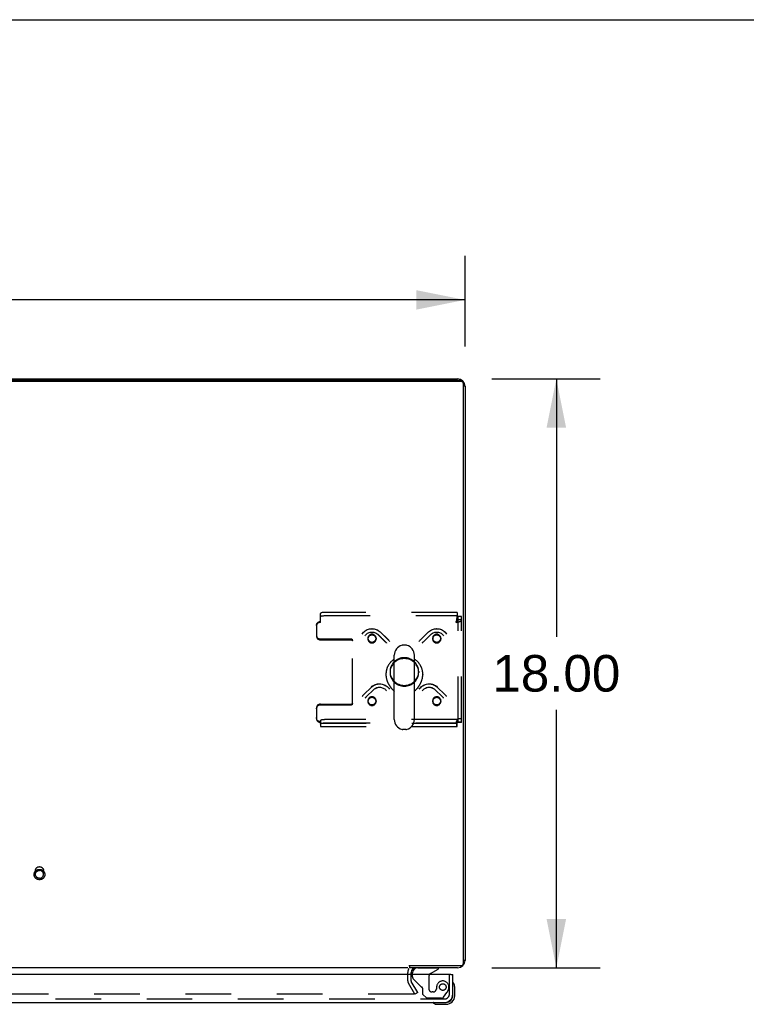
# Model space of a CAD drawing. Header units: inches. Extents: x 0 to 253, y 0 to 164.
# Tile 94 of 97: x 101 to 123, y 134 to 164. Entities that reach past the tile are written whole.
import ezdxf

# ---------------------------------------------------------------- set-up
doc = ezdxf.new("R2010")
doc.units = ezdxf.units.IN
doc.header["$LTSCALE"] = 13.939812
doc.header["$MEASUREMENT"] = 0
doc.linetypes.add('HIDDEN', pattern=[0.2, 0.1, -0.1])
doc.layers.get('0').update_dxf_attribs({"linetype": 'CONTINUOUS'})
for name, color, linetype in [('DEFAULT_2', 8, 'HIDDEN'), ('DIMENSIONS', 7, 'CONTINUOUS'), ('RIGHTHAND_DOOR_ASSEMBLY', 7, 'CONTINUOUS')]:
    doc.layers.add(name, color=color, linetype=linetype)
doc.styles.get("Standard").update_dxf_attribs({"font": 'arial.ttf'})
doc.dimstyles.new('DIMSTYLE_1', dxfattribs={"dimtxt": 1.118167, "dimasz": 1.490889, "dimexe": 0.09, "dimexo": 0.07, "dimgap": 0.0375, "dimtad": 0, "dimtih": 1, "dimtoh": 1, "dimzin": 4, "dimdsep": 46, "dimtxsty": 'Standard', "dimblk": '_FILLED', "dimblk1": '_FILLED', "dimblk2": '_FILLED', "dimcen": 0.09, "dimadec": 3, "dimazin": 1, "dimtfac": 1, "dimtdec": 3, "dimtofl": 0, "dimtmove": 0, "dimatfit": 3, "dimldrblk": '_FILLED', "dimfxl": 0, "dimtolj": 1, "dimtzin": 4, "dimarcsym": 0})

# ---------------------------------------------------------------- blocks, each defined once
blk = doc.blocks.new('_FILLED')
at = {"color": 0, "linetype": 'ByBlock'}
blk.add_solid([(0, 0), (-1, 0.2), (-1, -0.2)], dxfattribs=at)
blk = doc.blocks.new('*D5')
at = {"layer": 'DIMENSIONS', "color": 2, "linetype": 'Continuous'}
for p, q in [((42.316, 154.011), (42.316, 156.775)), ((114.316, 154.011), (114.316, 156.775)), ((42.316, 155.433), (75.804, 155.433)), ((114.316, 155.433), (80.829, 155.433))]:
    blk.add_line(p, q, dxfattribs=at)
at = {"layer": 'DIMENSIONS', "color": 2, "linetype": 'Continuous', "xscale": 1.4908890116, "yscale": 1.4908890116, "zscale": 1.4908890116, "rotation": 180}
blk.add_blockref('_FILLED', (42.316, 155.433), dxfattribs=at)
at = {"layer": 'DIMENSIONS', "color": 2, "linetype": 'Continuous', "xscale": 1.4908890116, "yscale": 1.4908890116, "zscale": 1.4908890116}
blk.add_blockref('_FILLED', (114.316, 155.433), dxfattribs=at)
at = {"layer": 'DIMENSIONS', "color": 2, "linetype": 'Continuous', "insert": (78.316, 155.992), "char_height": 1.1182, "width": 3.90735, "attachment_point": 2, "line_spacing_factor": 0.9}
blk.add_mtext('72.00', dxfattribs=at)
blk = doc.blocks.new('*D6')
at = {"layer": 'DIMENSIONS', "color": 2, "linetype": 'Continuous'}
for p, q in [((115.134, 153.019), (118.447, 153.019)), ((117.105, 153.019), (117.105, 145.137)), ((117.105, 135.019), (117.105, 142.901)), ((115.134, 135.019), (118.447, 135.019))]:
    blk.add_line(p, q, dxfattribs=at)
at = {"layer": 'DIMENSIONS', "color": 2, "linetype": 'Continuous', "xscale": 1.4908890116, "yscale": 1.4908890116, "zscale": 1.4908890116}
for p, rotation in [((117.105, 153.019), 90), ((117.105, 135.019), 270)]:
    blk.add_blockref('_FILLED', p, dxfattribs=dict(at, rotation=rotation))
at = {"layer": 'DIMENSIONS', "color": 2, "linetype": 'Continuous', "insert": (117.105, 144.578), "char_height": 1.1182, "width": 3.90735, "attachment_point": 2, "line_spacing_factor": 0.9}
blk.add_mtext('18.00', dxfattribs=at)

msp = doc.modelspace()

# ---------------------------------------------------------------- linework, layer by layer
at = {"color": 7, "linetype": 'Continuous'}
for p, q in [((0, 163.998), (253.451, 163.998)), ((114.202, 152.938), (42.431, 152.938)), ((106.816, 152.965), (106.816, 153.019)), ((114.235, 152.967), (114.228, 152.96)), ((114.264, 135.145), (114.264, 152.905)), ((114.316, 152.793), (114.264, 152.793)), ((112.506, 144.877), (112.419, 144.877)), ((112.156, 142.602), (112.156, 144.577)), ((112.768, 142.602), (112.768, 144.577)), ((111.9, 143.993), (111.9, 143.983)), ((113.025, 143.993), (113.025, 143.983)), ((112.768, 143.465), (112.787, 143.484)), ((112.787, 143.484), (112.797, 143.495)), ((112.506, 142.302), (112.419, 142.302)), ((114.316, 135.245), (114.264, 135.245)), ((112.566, 135.019), (44.066, 135.019)), ((112.6, 135.085), (114.202, 135.085)), ((112.618, 135.085), (112.618, 135.019))]:
    msp.add_line(p, q, dxfattribs=at)
at = {"color": 3, "linetype": 'Continuous'}
for p, q in [((114.202, 152.965), (42.431, 152.965)), ((42.542, 153.019), (114.09, 153.019)), ((114.316, 152.793), (114.316, 135.245)), ((114.09, 135.019), (112.618, 135.019)), ((112.67, 134.815), (112.67, 134.876))]:
    msp.add_line(p, q, dxfattribs=at)
for points in [[(114.202, 152.965), (114.207, 152.965), (114.213, 152.964), (114.218, 152.963), (114.223, 152.962)], [(114.238, 152.954), (114.242, 152.951), (114.246, 152.948), (114.25, 152.944), (114.253, 152.939), (114.256, 152.935), (114.258, 152.93), (114.261, 152.926), (114.262, 152.92), (114.263, 152.915), (114.264, 152.91), (114.264, 152.905)]]:
    msp.add_lwpolyline(points, dxfattribs=at)
at = {"color": 7, "linetype": 'Continuous'}
for points in [[(114.262, 152.894), (114.261, 152.899), (114.258, 152.903), (114.256, 152.908), (114.253, 152.913), (114.25, 152.917), (114.246, 152.921), (114.242, 152.924), (114.238, 152.927), (114.233, 152.93), (114.228, 152.933), (114.223, 152.935), (114.218, 152.936), (114.213, 152.937), (114.207, 152.938), (114.202, 152.938)], [(114.264, 152.878), (114.264, 152.883), (114.263, 152.888), (114.262, 152.894)], [(112.156, 144.451), (112.155, 144.451), (112.143, 144.443), (112.131, 144.434), (112.119, 144.426), (112.108, 144.417), (112.097, 144.408), (112.085, 144.398), (112.075, 144.389), (112.064, 144.379), (112.054, 144.369), (112.044, 144.358), (112.034, 144.347), (112.025, 144.336), (112.016, 144.325), (112.007, 144.314), (111.998, 144.302), (111.99, 144.29), (111.982, 144.278), (111.975, 144.266), (111.968, 144.253), (111.961, 144.241), (111.954, 144.228), (111.948, 144.215), (111.942, 144.202), (111.937, 144.189), (111.932, 144.175), (111.927, 144.162), (111.923, 144.148), (111.919, 144.134), (111.915, 144.12), (111.912, 144.107), (111.909, 144.093), (111.907, 144.079), (111.905, 144.064), (111.903, 144.05), (111.902, 144.036), (111.901, 144.022), (111.9, 144.008), (111.9, 143.993)], [(113.025, 143.993), (113.025, 144.008), (113.024, 144.022), (113.023, 144.036), (113.022, 144.05), (113.02, 144.064), (113.018, 144.078), (113.015, 144.093), (113.013, 144.107), (113.009, 144.12), (113.006, 144.134), (113.002, 144.148), (112.997, 144.162), (112.993, 144.175), (112.988, 144.188), (112.982, 144.202), (112.976, 144.215), (112.97, 144.228), (112.964, 144.241), (112.957, 144.253), (112.95, 144.266), (112.942, 144.278), (112.934, 144.29), (112.926, 144.302), (112.918, 144.314), (112.909, 144.325), (112.9, 144.336), (112.89, 144.347), (112.881, 144.358), (112.871, 144.369), (112.861, 144.379), (112.85, 144.389), (112.839, 144.398), (112.828, 144.408), (112.817, 144.417), (112.805, 144.426), (112.793, 144.434), (112.781, 144.443), (112.769, 144.451), (112.768, 144.451)], [(111.9, 143.983), (111.9, 143.97), (111.9, 143.956), (111.901, 143.943), (111.902, 143.93), (111.904, 143.916), (111.906, 143.903), (111.908, 143.889), (111.91, 143.876), (111.913, 143.863), (111.916, 143.85), (111.92, 143.836), (111.923, 143.823), (111.927, 143.81), (111.931, 143.797), (111.936, 143.785), (111.941, 143.772), (111.946, 143.759), (111.951, 143.747), (111.957, 143.735), (111.962, 143.723), (111.968, 143.711), (111.974, 143.699), (111.981, 143.688), (111.987, 143.677), (111.994, 143.666), (112, 143.655), (112.007, 143.644), (112.014, 143.634), (112.021, 143.624), (112.028, 143.614), (112.035, 143.604), (112.042, 143.594), (112.049, 143.585), (112.056, 143.576), (112.063, 143.568), (112.07, 143.559), (112.077, 143.551), (112.084, 143.543), (112.09, 143.536), (112.097, 143.528), (112.103, 143.521), (112.11, 143.514), (112.116, 143.508), (112.122, 143.501), (112.127, 143.495), (112.133, 143.49), (112.156, 143.465)], [(112.797, 143.495), (112.803, 143.502), (112.809, 143.508), (112.815, 143.514), (112.821, 143.521), (112.828, 143.528), (112.834, 143.536), (112.841, 143.543), (112.848, 143.551), (112.855, 143.559), (112.862, 143.568), (112.869, 143.576), (112.876, 143.585), (112.883, 143.595), (112.89, 143.604), (112.897, 143.614), (112.904, 143.624), (112.911, 143.634), (112.918, 143.644), (112.924, 143.655), (112.931, 143.666), (112.938, 143.677), (112.944, 143.688), (112.95, 143.699), (112.957, 143.711), (112.962, 143.723), (112.968, 143.735), (112.974, 143.747), (112.979, 143.76), (112.984, 143.772), (112.989, 143.785), (112.993, 143.797), (112.997, 143.81), (113.001, 143.823), (113.005, 143.836), (113.008, 143.85), (113.012, 143.863), (113.014, 143.876), (113.017, 143.889), (113.019, 143.903), (113.021, 143.916), (113.022, 143.93), (113.023, 143.943), (113.024, 143.956), (113.025, 143.97), (113.025, 143.983)], [(114.202, 135.085), (114.207, 135.085), (114.213, 135.086), (114.218, 135.087), (114.223, 135.089), (114.228, 135.091), (114.233, 135.093), (114.238, 135.096), (114.242, 135.099), (114.246, 135.103), (114.25, 135.106), (114.253, 135.111), (114.256, 135.115), (114.258, 135.12), (114.261, 135.125), (114.262, 135.13), (114.263, 135.135), (114.264, 135.14), (114.264, 135.145)]]:
    msp.add_lwpolyline(points, dxfattribs=at)
at = {"color": 3, "linetype": 'Continuous'}
for centre, radius, start, end in [((114.09, 152.793), 0.226, 0, 90), ((114.09, 135.245), 0.226, 270, 360), ((112.813, 134.876), 0.142, 90, 180)]:
    msp.add_arc(centre, radius, start, end, dxfattribs=at)
at = {"color": 7, "linetype": 'Continuous'}
for centre, radius, start, end in [((112.462, 144.577), 0.306, 105.6303, 180), ((112.419, 144.734), 0.144, 90, 105.6303), ((112.506, 144.734), 0.144, 74.3697, 90), ((112.462, 144.577), 0.306, 0, 74.3697), ((112.462, 142.602), 0.306, 180, 254.3697), ((112.462, 142.602), 0.306, 285.6303, 360), ((112.419, 142.446), 0.144, 254.3697, 270), ((112.506, 142.446), 0.144, 270, 285.6303)]:
    msp.add_arc(centre, radius, start, end, dxfattribs=at)
at = {"layer": 'DEFAULT_2', "color": 8, "linetype": 'HIDDEN'}
for p, q in [((109.9, 145.575), (109.9, 145.849)), ((114.078, 145.882), (110.025, 145.882)), ((110.025, 145.781), (114.078, 145.781)), ((114.078, 145.882), (114.078, 145.779)), ((114.078, 145.779), (114.078, 145.679)), ((114.212, 145.752), (114.108, 145.752)), ((114.108, 142.528), (114.108, 145.752)), ((114.212, 142.528), (114.212, 145.752)), ((109.775, 145.481), (109.775, 145.454)), ((109.775, 145.454), (109.775, 145.163)), ((114.055, 145.649), (114.045, 145.575)), ((114.055, 145.63), (114.045, 145.602)), ((114.045, 145.575), (114.045, 145.602)), ((114.212, 145.65), (114.108, 145.65)), ((109.9, 145.069), (110.845, 145.069)), ((111.348, 145.094), (111.348, 145.067)), ((111.598, 145.094), (111.598, 145.067)), ((111.648, 145.21), (111.881, 144.985)), ((111.65, 145.208), (111.883, 144.983)), ((111.72, 145.284), (111.953, 145.059)), ((111.722, 145.282), (111.955, 145.057)), ((112.97, 145.057), (113.203, 145.282)), ((112.971, 145.059), (113.204, 145.284)), ((113.042, 144.983), (113.275, 145.208)), ((113.044, 144.985), (113.277, 145.21)), ((113.327, 145.094), (113.327, 145.067)), ((113.577, 145.094), (113.577, 145.067)), ((109.9, 145.042), (110.845, 145.042)), ((110.875, 145.013), (110.875, 145.04)), ((110.875, 143.079), (110.875, 145.013)), ((111.912, 144.949), (111.917, 144.941)), ((111.998, 145.007), (112.005, 144.995)), ((112.919, 144.995), (112.927, 145.007)), ((112.927, 145.007), (112.935, 145.018)), ((113.008, 144.941), (113.013, 144.949)), ((113.013, 144.948), (113.019, 144.956)), ((112.025, 144.073), (112.025, 144.046)), ((112.9, 144.073), (112.9, 144.046)), ((111.224, 143.371), (111.457, 143.596)), ((111.225, 143.373), (111.458, 143.598)), ((113.466, 143.598), (113.699, 143.373)), ((113.468, 143.596), (113.701, 143.371)), ((111.173, 143.309), (111.181, 143.32)), ((111.18, 143.32), (111.189, 143.331)), ((111.262, 143.254), (111.267, 143.262)), ((111.267, 143.262), (111.273, 143.27)), ((111.296, 143.296), (111.529, 143.521)), ((111.298, 143.298), (111.53, 143.523)), ((113.394, 143.523), (113.627, 143.298)), ((113.396, 143.521), (113.629, 143.296)), ((113.658, 143.262), (113.663, 143.254)), ((113.744, 143.32), (113.752, 143.309)), ((109.9, 143.077), (110.845, 143.077)), ((109.9, 143.05), (110.845, 143.05)), ((111.348, 143.182), (111.348, 143.155)), ((111.598, 143.182), (111.598, 143.155)), ((113.327, 143.182), (113.327, 143.155)), ((113.577, 143.182), (113.577, 143.155)), ((109.775, 142.929), (109.775, 142.956)), ((109.775, 142.929), (109.775, 142.638)), ((109.9, 142.569), (109.9, 142.517)), ((109.9, 142.517), (109.9, 142.393)), ((109.9, 142.497), (114.073, 142.497)), ((109.9, 142.393), (114.073, 142.393)), ((114.078, 142.602), (110.025, 142.602)), ((110.025, 142.501), (114.078, 142.501)), ((114.045, 142.544), (114.045, 142.517)), ((114.078, 142.399), (114.078, 142.602)), ((114.212, 142.631), (114.108, 142.631)), ((114.212, 142.528), (114.108, 142.528)), ((101.192, 137.873), (101.192, 137.989)), ((101.44, 137.873), (101.44, 137.989)), ((112.566, 134.614), (112.566, 134.876)), ((112.781, 134.206), (112.584, 134.547)), ((112.67, 134.614), (112.67, 134.815)), ((112.871, 134.258), (112.674, 134.599)), ((112.871, 134.258), (112.781, 134.206)), ((112.749, 134.206), (79.785, 134.206))]:
    msp.add_line(p, q, dxfattribs=at)
for points in [[(110.025, 145.882), (110.008, 145.882), (109.992, 145.881), (109.977, 145.879), (109.962, 145.877), (109.949, 145.875), (109.936, 145.872), (109.926, 145.869), (109.917, 145.866), (109.909, 145.862), (109.904, 145.858), (109.901, 145.854), (109.9, 145.849)], [(109.9, 145.749), (109.901, 145.753), (109.904, 145.757), (109.909, 145.761), (109.917, 145.765), (109.926, 145.769), (109.936, 145.772), (109.949, 145.775), (109.962, 145.777), (109.977, 145.779), (109.992, 145.78), (110.008, 145.781), (110.025, 145.781)], [(114.078, 145.779), (114.076, 145.774), (114.074, 145.766), (114.071, 145.756), (114.069, 145.745), (114.067, 145.732), (114.064, 145.717), (114.062, 145.702), (114.059, 145.685), (114.057, 145.667), (114.055, 145.649)], [(114.078, 145.679), (114.076, 145.677), (114.074, 145.674), (114.071, 145.67), (114.069, 145.666), (114.067, 145.661), (114.064, 145.656), (114.062, 145.65), (114.059, 145.643), (114.057, 145.637), (114.055, 145.63)], [(109.775, 145.481), (109.776, 145.497), (109.779, 145.512), (109.784, 145.527), (109.792, 145.541), (109.801, 145.555), (109.811, 145.566), (109.824, 145.577), (109.837, 145.586), (109.852, 145.593), (109.867, 145.598), (109.883, 145.601), (109.9, 145.602)], [(109.9, 145.575), (109.883, 145.574), (109.867, 145.571), (109.852, 145.566), (109.837, 145.559), (109.824, 145.55), (109.811, 145.54), (109.801, 145.528), (109.792, 145.515), (109.784, 145.5), (109.779, 145.485), (109.776, 145.47), (109.775, 145.454)], [(111.173, 145.22), (111.193, 145.249), (111.216, 145.275), (111.241, 145.299), (111.269, 145.32), (111.299, 145.339), (111.33, 145.354), (111.363, 145.367), (111.397, 145.376), (111.432, 145.382), (111.467, 145.384), (111.502, 145.383), (111.537, 145.378), (111.571, 145.37), (111.604, 145.359), (111.636, 145.345), (111.666, 145.327), (111.694, 145.307), (111.72, 145.284)], [(111.173, 145.22), (111.193, 145.249), (111.216, 145.275), (111.241, 145.298), (111.269, 145.319), (111.299, 145.338), (111.33, 145.353), (111.363, 145.365), (111.397, 145.374), (111.432, 145.38), (111.467, 145.382), (111.502, 145.381), (111.537, 145.376), (111.572, 145.368), (111.605, 145.357), (111.637, 145.343), (111.667, 145.325), (111.696, 145.305), (111.722, 145.282)], [(113.203, 145.282), (113.229, 145.305), (113.257, 145.325), (113.288, 145.343), (113.32, 145.357), (113.353, 145.368), (113.387, 145.376), (113.422, 145.381), (113.457, 145.382), (113.493, 145.38), (113.527, 145.374), (113.561, 145.365), (113.594, 145.353), (113.626, 145.338), (113.656, 145.319), (113.683, 145.298), (113.709, 145.275), (113.732, 145.249), (113.752, 145.22)], [(113.204, 145.284), (113.231, 145.307), (113.259, 145.328), (113.289, 145.345), (113.322, 145.359), (113.355, 145.371), (113.389, 145.379), (113.424, 145.383), (113.459, 145.384), (113.494, 145.382), (113.529, 145.376), (113.563, 145.366), (113.595, 145.354), (113.627, 145.338), (113.656, 145.32), (113.684, 145.299), (113.709, 145.275), (113.732, 145.249), (113.752, 145.22)], [(114.045, 145.575), (114.064, 145.577), (114.082, 145.581), (114.1, 145.584), (114.118, 145.588), (114.134, 145.593), (114.149, 145.598), (114.163, 145.604), (114.176, 145.609), (114.187, 145.616), (114.196, 145.622), (114.203, 145.629), (114.208, 145.636), (114.211, 145.643), (114.212, 145.65)], [(114.045, 145.602), (114.052, 145.604), (114.059, 145.607), (114.066, 145.61), (114.073, 145.613), (114.079, 145.616), (114.085, 145.619), (114.09, 145.623), (114.095, 145.626), (114.099, 145.63), (114.102, 145.634), (114.105, 145.638), (114.107, 145.642), (114.108, 145.646), (114.108, 145.65)], [(109.775, 145.19), (109.776, 145.174), (109.779, 145.158), (109.784, 145.143), (109.792, 145.129), (109.801, 145.116), (109.811, 145.104), (109.824, 145.094), (109.837, 145.085), (109.852, 145.078), (109.867, 145.073), (109.883, 145.07), (109.9, 145.069)], [(109.775, 145.163), (109.776, 145.147), (109.779, 145.131), (109.784, 145.117), (109.792, 145.102), (109.801, 145.089), (109.811, 145.077), (109.824, 145.067), (109.837, 145.058), (109.852, 145.051), (109.867, 145.046), (109.883, 145.043), (109.9, 145.042)], [(110.845, 145.069), (110.851, 145.068), (110.856, 145.067), (110.861, 145.064), (110.866, 145.06), (110.87, 145.056), (110.873, 145.051), (110.874, 145.046), (110.875, 145.04)], [(111.262, 145.166), (111.278, 145.188), (111.296, 145.208), (111.317, 145.227), (111.34, 145.242), (111.364, 145.256), (111.39, 145.266), (111.417, 145.274), (111.444, 145.278), (111.472, 145.28), (111.5, 145.279), (111.528, 145.274), (111.554, 145.267), (111.58, 145.256), (111.604, 145.243), (111.627, 145.228), (111.648, 145.21)], [(111.262, 145.166), (111.278, 145.188), (111.297, 145.208), (111.318, 145.226), (111.341, 145.242), (111.365, 145.255), (111.391, 145.265), (111.418, 145.272), (111.445, 145.276), (111.473, 145.278), (111.501, 145.276), (111.529, 145.272), (111.555, 145.264), (111.581, 145.254), (111.606, 145.241), (111.629, 145.226), (111.65, 145.208)], [(111.473, 145.214), (111.456, 145.213), (111.44, 145.21), (111.425, 145.205), (111.41, 145.198), (111.397, 145.189), (111.384, 145.179), (111.374, 145.167), (111.365, 145.154), (111.357, 145.14), (111.352, 145.125), (111.349, 145.109), (111.348, 145.094)], [(111.473, 145.187), (111.456, 145.186), (111.44, 145.183), (111.425, 145.178), (111.41, 145.171), (111.397, 145.162), (111.384, 145.152), (111.374, 145.14), (111.365, 145.127), (111.357, 145.113), (111.352, 145.098), (111.349, 145.082), (111.348, 145.067)], [(111.348, 145.094), (111.349, 145.078), (111.352, 145.062), (111.357, 145.047), (111.365, 145.033), (111.374, 145.02), (111.384, 145.008)], [(111.561, 145.179), (111.549, 145.189), (111.535, 145.198), (111.521, 145.205), (111.505, 145.21), (111.489, 145.213), (111.473, 145.214)], [(111.561, 145.152), (111.549, 145.162), (111.535, 145.171), (111.521, 145.178), (111.505, 145.183), (111.489, 145.186), (111.473, 145.187)], [(111.473, 144.973), (111.489, 144.974), (111.505, 144.977), (111.521, 144.982), (111.535, 144.989), (111.549, 144.998), (111.561, 145.008), (111.572, 145.02), (111.581, 145.033), (111.588, 145.047), (111.594, 145.062), (111.597, 145.078), (111.598, 145.094)], [(111.598, 145.094), (111.597, 145.109), (111.594, 145.125), (111.588, 145.14), (111.581, 145.154), (111.572, 145.167), (111.561, 145.179)], [(111.598, 145.067), (111.597, 145.082), (111.594, 145.098), (111.588, 145.113), (111.581, 145.127), (111.572, 145.14), (111.561, 145.152)], [(113.275, 145.208), (113.296, 145.226), (113.319, 145.241), (113.343, 145.254), (113.369, 145.264), (113.396, 145.272), (113.423, 145.276), (113.451, 145.278), (113.479, 145.276), (113.507, 145.272), (113.534, 145.265), (113.559, 145.255), (113.584, 145.242), (113.607, 145.226), (113.628, 145.208), (113.647, 145.188), (113.663, 145.166)], [(113.277, 145.21), (113.298, 145.228), (113.32, 145.243), (113.345, 145.256), (113.371, 145.267), (113.398, 145.274), (113.425, 145.279), (113.453, 145.28), (113.481, 145.278), (113.508, 145.274), (113.535, 145.266), (113.561, 145.256), (113.585, 145.242), (113.608, 145.227), (113.628, 145.208), (113.647, 145.188), (113.663, 145.166)], [(113.363, 145.179), (113.353, 145.167), (113.344, 145.154), (113.336, 145.14), (113.331, 145.125), (113.328, 145.109), (113.327, 145.094)], [(113.363, 145.152), (113.353, 145.14), (113.344, 145.127), (113.336, 145.113), (113.331, 145.098), (113.328, 145.082), (113.327, 145.067)], [(113.327, 145.094), (113.328, 145.078), (113.331, 145.062), (113.336, 145.047), (113.344, 145.033), (113.353, 145.02), (113.363, 145.008), (113.376, 144.998), (113.389, 144.989), (113.404, 144.982), (113.42, 144.977), (113.435, 144.974), (113.452, 144.973)], [(113.452, 145.214), (113.436, 145.213), (113.42, 145.21), (113.404, 145.205), (113.389, 145.198), (113.376, 145.189), (113.363, 145.179)], [(113.452, 145.187), (113.436, 145.186), (113.42, 145.183), (113.404, 145.178), (113.389, 145.171), (113.376, 145.162), (113.363, 145.152)], [(113.577, 145.094), (113.576, 145.109), (113.573, 145.125), (113.567, 145.14), (113.56, 145.154), (113.551, 145.167), (113.54, 145.179), (113.528, 145.189), (113.514, 145.198), (113.5, 145.205), (113.484, 145.21), (113.468, 145.213), (113.452, 145.214)], [(113.577, 145.067), (113.576, 145.082), (113.573, 145.098), (113.567, 145.113), (113.56, 145.127), (113.551, 145.14), (113.54, 145.152), (113.528, 145.162), (113.514, 145.171), (113.5, 145.178), (113.484, 145.183), (113.468, 145.186), (113.452, 145.187)], [(113.54, 145.008), (113.551, 145.02), (113.56, 145.033), (113.567, 145.047), (113.573, 145.062), (113.576, 145.078), (113.577, 145.094)], [(110.845, 145.042), (110.851, 145.041), (110.856, 145.04), (110.861, 145.037), (110.866, 145.033), (110.87, 145.029), (110.873, 145.024), (110.874, 145.019), (110.875, 145.013)], [(111.348, 145.067), (111.349, 145.051), (111.352, 145.035), (111.357, 145.02), (111.365, 145.006), (111.374, 144.993), (111.384, 144.981)], [(111.384, 145.008), (111.397, 144.998), (111.41, 144.989), (111.425, 144.982), (111.44, 144.977), (111.456, 144.974), (111.473, 144.973)], [(111.384, 144.981), (111.397, 144.971), (111.41, 144.962), (111.425, 144.955), (111.44, 144.95), (111.456, 144.947), (111.473, 144.946)], [(111.473, 144.946), (111.489, 144.947), (111.505, 144.95), (111.521, 144.955), (111.535, 144.962), (111.549, 144.971), (111.561, 144.981), (111.572, 144.993), (111.581, 145.006), (111.588, 145.02), (111.594, 145.035), (111.597, 145.051), (111.598, 145.067)], [(111.881, 144.985), (111.888, 144.978), (111.894, 144.971), (111.9, 144.964), (111.906, 144.956), (111.912, 144.948)], [(111.883, 144.983), (111.889, 144.976), (111.895, 144.97), (111.901, 144.963), (111.906, 144.956)], [(111.953, 145.059), (111.963, 145.05), (111.972, 145.039), (111.981, 145.029), (111.99, 145.018), (111.998, 145.007)], [(111.955, 145.057), (111.964, 145.048), (111.973, 145.038), (111.982, 145.028), (111.99, 145.017)], [(112.934, 145.017), (112.943, 145.028), (112.951, 145.038), (112.96, 145.048), (112.97, 145.057)], [(112.935, 145.018), (112.943, 145.029), (112.952, 145.039), (112.962, 145.05), (112.971, 145.059)], [(113.018, 144.956), (113.024, 144.963), (113.03, 144.97), (113.036, 144.976), (113.042, 144.983)], [(113.019, 144.956), (113.025, 144.964), (113.031, 144.971), (113.037, 144.978), (113.044, 144.985)], [(113.327, 145.067), (113.328, 145.051), (113.331, 145.035), (113.336, 145.02), (113.344, 145.006), (113.353, 144.993), (113.363, 144.981), (113.376, 144.971), (113.389, 144.962), (113.404, 144.955), (113.42, 144.95), (113.435, 144.947), (113.452, 144.946)], [(113.452, 144.973), (113.468, 144.974), (113.484, 144.977), (113.5, 144.982), (113.514, 144.989), (113.528, 144.998), (113.54, 145.008)], [(113.452, 144.946), (113.468, 144.947), (113.484, 144.95), (113.5, 144.955), (113.514, 144.962), (113.528, 144.971), (113.54, 144.981)], [(113.54, 144.981), (113.551, 144.993), (113.56, 145.006), (113.567, 145.02), (113.573, 145.035), (113.576, 145.051), (113.577, 145.067)], [(112.462, 144.495), (112.419, 144.493), (112.377, 144.487), (112.335, 144.477), (112.295, 144.463), (112.256, 144.445), (112.219, 144.424), (112.185, 144.399), (112.153, 144.372), (112.124, 144.341), (112.099, 144.308), (112.076, 144.272), (112.058, 144.235), (112.044, 144.195), (112.033, 144.155), (112.027, 144.114), (112.025, 144.073)], [(112.462, 144.468), (112.419, 144.466), (112.377, 144.46), (112.335, 144.45), (112.295, 144.436), (112.256, 144.419), (112.219, 144.397), (112.185, 144.373), (112.153, 144.345), (112.124, 144.314), (112.099, 144.281), (112.076, 144.245), (112.058, 144.208), (112.044, 144.169), (112.033, 144.128), (112.027, 144.087), (112.025, 144.046)], [(112.9, 144.073), (112.898, 144.114), (112.891, 144.155), (112.881, 144.195), (112.867, 144.235), (112.848, 144.272), (112.826, 144.308), (112.801, 144.341), (112.772, 144.372), (112.74, 144.399), (112.705, 144.424), (112.669, 144.445), (112.63, 144.463), (112.589, 144.477), (112.548, 144.487), (112.505, 144.493), (112.462, 144.495)], [(112.9, 144.046), (112.898, 144.087), (112.891, 144.128), (112.881, 144.169), (112.867, 144.208), (112.848, 144.245), (112.826, 144.281), (112.801, 144.314), (112.772, 144.345), (112.74, 144.373), (112.705, 144.397), (112.669, 144.419), (112.63, 144.436), (112.589, 144.45), (112.548, 144.46), (112.505, 144.466), (112.462, 144.468)], [(112.025, 144.073), (112.027, 144.031), (112.033, 143.99), (112.044, 143.95), (112.058, 143.911), (112.076, 143.874), (112.099, 143.838), (112.124, 143.805), (112.153, 143.774), (112.185, 143.746), (112.219, 143.721), (112.256, 143.7), (112.295, 143.682), (112.335, 143.668), (112.377, 143.658), (112.419, 143.652), (112.462, 143.65)], [(112.025, 144.046), (112.027, 144.004), (112.033, 143.963), (112.044, 143.923), (112.058, 143.884), (112.076, 143.847), (112.099, 143.811), (112.124, 143.778), (112.153, 143.747), (112.185, 143.719), (112.219, 143.694), (112.256, 143.673), (112.295, 143.655), (112.335, 143.641), (112.377, 143.631), (112.419, 143.625), (112.462, 143.623)], [(112.462, 143.65), (112.505, 143.652), (112.548, 143.658), (112.589, 143.668), (112.63, 143.682), (112.669, 143.7), (112.705, 143.721), (112.74, 143.746), (112.772, 143.774), (112.801, 143.805), (112.826, 143.838), (112.848, 143.874), (112.867, 143.911), (112.881, 143.95), (112.891, 143.99), (112.898, 144.031), (112.9, 144.073)], [(112.462, 143.623), (112.505, 143.625), (112.548, 143.631), (112.589, 143.641), (112.63, 143.655), (112.669, 143.673), (112.705, 143.694), (112.74, 143.719), (112.772, 143.747), (112.801, 143.778), (112.826, 143.811), (112.848, 143.847), (112.867, 143.884), (112.881, 143.923), (112.891, 143.963), (112.898, 144.004), (112.9, 144.046)], [(111.457, 143.596), (111.483, 143.619), (111.511, 143.639), (111.542, 143.656), (111.574, 143.67), (111.607, 143.682), (111.641, 143.689), (111.676, 143.694), (111.711, 143.695), (111.746, 143.693), (111.781, 143.687), (111.815, 143.678), (111.848, 143.666), (111.88, 143.651), (111.91, 143.633), (111.937, 143.612), (111.963, 143.588), (111.985, 143.562), (112.005, 143.534)], [(111.458, 143.598), (111.484, 143.621), (111.513, 143.641), (111.543, 143.658), (111.575, 143.673), (111.609, 143.684), (111.643, 143.692), (111.678, 143.696), (111.713, 143.697), (111.748, 143.695), (111.783, 143.689), (111.817, 143.68), (111.849, 143.667), (111.881, 143.652), (111.91, 143.633), (111.938, 143.612), (111.963, 143.588), (111.985, 143.562), (112.005, 143.534)], [(111.529, 143.521), (111.55, 143.539), (111.573, 143.555), (111.597, 143.568), (111.623, 143.578), (111.65, 143.585), (111.677, 143.59), (111.705, 143.591), (111.733, 143.59), (111.761, 143.585), (111.787, 143.578), (111.813, 143.568), (111.838, 143.555), (111.861, 143.54), (111.882, 143.522), (111.901, 143.502), (111.917, 143.479)], [(111.53, 143.523), (111.551, 143.541), (111.574, 143.557), (111.599, 143.57), (111.625, 143.58), (111.651, 143.588), (111.679, 143.592), (111.707, 143.593), (111.735, 143.592), (111.762, 143.587), (111.789, 143.579), (111.815, 143.569), (111.839, 143.556), (111.862, 143.54), (111.882, 143.522), (111.901, 143.501), (111.917, 143.479)], [(112.919, 143.534), (112.939, 143.562), (112.962, 143.588), (112.987, 143.612), (113.015, 143.634), (113.045, 143.652), (113.076, 143.668), (113.109, 143.68), (113.143, 143.689), (113.178, 143.695), (113.213, 143.697), (113.248, 143.696), (113.283, 143.692), (113.317, 143.684), (113.35, 143.673), (113.382, 143.658), (113.412, 143.641), (113.44, 143.621), (113.466, 143.598)], [(112.919, 143.534), (112.939, 143.562), (112.962, 143.588), (112.987, 143.612), (113.015, 143.633), (113.045, 143.651), (113.076, 143.666), (113.109, 143.678), (113.143, 143.687), (113.178, 143.693), (113.213, 143.695), (113.248, 143.694), (113.283, 143.689), (113.318, 143.682), (113.351, 143.67), (113.383, 143.656), (113.413, 143.639), (113.442, 143.619), (113.468, 143.596)], [(113.008, 143.479), (113.024, 143.502), (113.043, 143.522), (113.063, 143.54), (113.086, 143.556), (113.11, 143.569), (113.136, 143.58), (113.163, 143.587), (113.191, 143.592), (113.218, 143.593), (113.246, 143.592), (113.274, 143.587), (113.301, 143.58), (113.326, 143.57), (113.351, 143.557), (113.373, 143.541), (113.394, 143.523)], [(113.008, 143.479), (113.024, 143.502), (113.043, 143.522), (113.064, 143.54), (113.087, 143.555), (113.111, 143.568), (113.137, 143.578), (113.164, 143.585), (113.191, 143.59), (113.219, 143.591), (113.247, 143.59), (113.275, 143.585), (113.302, 143.578), (113.327, 143.568), (113.352, 143.555), (113.375, 143.539), (113.396, 143.521)], [(111.188, 143.331), (111.196, 143.341), (111.205, 143.351), (111.214, 143.361), (111.224, 143.371)], [(111.189, 143.331), (111.197, 143.342), (111.206, 143.353), (111.216, 143.363), (111.225, 143.373)], [(111.272, 143.269), (111.278, 143.276), (111.283, 143.283), (111.29, 143.29), (111.296, 143.296)], [(111.273, 143.27), (111.278, 143.277), (111.284, 143.284), (111.291, 143.291), (111.298, 143.298)], [(111.384, 143.267), (111.374, 143.255), (111.365, 143.242), (111.357, 143.228), (111.352, 143.213), (111.349, 143.198), (111.348, 143.182)], [(111.473, 143.303), (111.456, 143.302), (111.44, 143.299), (111.425, 143.293), (111.41, 143.286), (111.397, 143.278), (111.384, 143.267)], [(111.473, 143.276), (111.456, 143.275), (111.44, 143.272), (111.425, 143.267), (111.41, 143.26), (111.397, 143.251), (111.384, 143.24)], [(111.598, 143.182), (111.597, 143.198), (111.594, 143.213), (111.588, 143.228), (111.581, 143.242), (111.572, 143.255), (111.561, 143.267), (111.549, 143.278), (111.535, 143.286), (111.521, 143.293), (111.505, 143.299), (111.489, 143.302), (111.473, 143.303)], [(111.598, 143.155), (111.597, 143.171), (111.594, 143.186), (111.588, 143.201), (111.581, 143.215), (111.572, 143.228), (111.561, 143.24), (111.549, 143.251), (111.535, 143.26), (111.521, 143.267), (111.505, 143.272), (111.489, 143.275), (111.473, 143.276)], [(113.452, 143.303), (113.435, 143.302), (113.42, 143.299), (113.404, 143.293), (113.389, 143.286), (113.376, 143.278), (113.363, 143.267), (113.353, 143.255), (113.344, 143.242), (113.336, 143.228), (113.331, 143.213), (113.328, 143.198), (113.327, 143.182)], [(113.452, 143.276), (113.435, 143.275), (113.42, 143.272), (113.404, 143.267), (113.389, 143.26), (113.376, 143.251), (113.363, 143.24), (113.353, 143.228), (113.344, 143.215), (113.336, 143.201), (113.331, 143.186), (113.328, 143.171), (113.327, 143.155)], [(113.54, 143.267), (113.528, 143.278), (113.514, 143.286), (113.5, 143.293), (113.484, 143.299), (113.468, 143.302), (113.452, 143.303)], [(113.54, 143.24), (113.528, 143.251), (113.514, 143.26), (113.5, 143.267), (113.484, 143.272), (113.468, 143.275), (113.452, 143.276)], [(113.577, 143.182), (113.576, 143.198), (113.573, 143.213), (113.567, 143.228), (113.56, 143.242), (113.551, 143.255), (113.54, 143.267)], [(113.627, 143.298), (113.634, 143.291), (113.64, 143.284), (113.646, 143.277), (113.652, 143.27), (113.658, 143.262)], [(113.629, 143.296), (113.635, 143.29), (113.641, 143.283), (113.647, 143.276), (113.653, 143.269)], [(113.699, 143.373), (113.709, 143.363), (113.718, 143.353), (113.727, 143.342), (113.736, 143.331), (113.744, 143.32)], [(113.701, 143.371), (113.71, 143.361), (113.719, 143.351), (113.728, 143.341), (113.736, 143.331)], [(109.9, 143.077), (109.883, 143.076), (109.867, 143.073), (109.852, 143.067), (109.837, 143.06), (109.824, 143.052), (109.811, 143.041), (109.801, 143.029), (109.792, 143.016), (109.784, 143.002), (109.779, 142.987), (109.776, 142.972), (109.775, 142.956)], [(109.9, 143.05), (109.883, 143.049), (109.867, 143.046), (109.852, 143.041), (109.837, 143.034), (109.824, 143.025), (109.811, 143.014), (109.801, 143.003), (109.792, 142.989), (109.784, 142.975), (109.779, 142.96), (109.776, 142.945), (109.775, 142.929)], [(110.875, 143.106), (110.874, 143.1), (110.873, 143.095), (110.87, 143.09), (110.866, 143.085), (110.861, 143.082), (110.856, 143.079), (110.851, 143.077), (110.845, 143.077)], [(110.875, 143.079), (110.874, 143.073), (110.873, 143.068), (110.87, 143.063), (110.866, 143.058), (110.861, 143.055), (110.856, 143.052), (110.851, 143.05), (110.845, 143.05)], [(111.384, 143.24), (111.374, 143.228), (111.365, 143.215), (111.357, 143.201), (111.352, 143.186), (111.349, 143.171), (111.348, 143.155)], [(111.348, 143.182), (111.349, 143.166), (111.352, 143.151), (111.357, 143.136), (111.365, 143.122), (111.374, 143.108), (111.384, 143.097), (111.397, 143.086), (111.41, 143.077), (111.425, 143.07), (111.44, 143.065), (111.456, 143.062), (111.473, 143.061)], [(111.348, 143.155), (111.349, 143.139), (111.352, 143.124), (111.357, 143.109), (111.365, 143.095), (111.374, 143.081), (111.384, 143.07), (111.397, 143.059), (111.41, 143.05), (111.425, 143.043), (111.44, 143.038), (111.456, 143.035), (111.473, 143.034)], [(111.473, 143.061), (111.489, 143.062), (111.505, 143.065), (111.521, 143.07), (111.535, 143.077), (111.549, 143.086), (111.561, 143.097)], [(111.473, 143.034), (111.489, 143.035), (111.505, 143.038), (111.521, 143.043), (111.535, 143.05), (111.549, 143.059), (111.561, 143.07)], [(111.561, 143.097), (111.572, 143.109), (111.581, 143.122), (111.588, 143.136), (111.594, 143.151), (111.597, 143.166), (111.598, 143.182)], [(111.561, 143.07), (111.572, 143.082), (111.581, 143.095), (111.588, 143.109), (111.594, 143.124), (111.597, 143.139), (111.598, 143.155)], [(113.327, 143.182), (113.328, 143.166), (113.331, 143.151), (113.336, 143.136), (113.344, 143.122), (113.353, 143.109), (113.363, 143.097)], [(113.327, 143.155), (113.328, 143.139), (113.331, 143.124), (113.336, 143.109), (113.344, 143.095), (113.353, 143.082), (113.363, 143.07)], [(113.363, 143.097), (113.376, 143.086), (113.389, 143.077), (113.404, 143.07), (113.42, 143.065), (113.436, 143.062), (113.452, 143.061)], [(113.363, 143.07), (113.376, 143.059), (113.389, 143.05), (113.404, 143.043), (113.42, 143.038), (113.436, 143.035), (113.452, 143.034)], [(113.452, 143.061), (113.468, 143.062), (113.484, 143.065), (113.5, 143.07), (113.514, 143.077), (113.528, 143.086), (113.54, 143.097), (113.551, 143.108), (113.56, 143.122), (113.567, 143.136), (113.573, 143.151), (113.576, 143.166), (113.577, 143.182)], [(113.452, 143.034), (113.468, 143.035), (113.484, 143.038), (113.5, 143.043), (113.514, 143.05), (113.528, 143.059), (113.54, 143.07), (113.551, 143.081), (113.56, 143.095), (113.567, 143.109), (113.573, 143.124), (113.576, 143.139), (113.577, 143.155)], [(113.577, 143.155), (113.576, 143.171), (113.573, 143.186), (113.567, 143.201), (113.56, 143.215), (113.551, 143.228), (113.54, 143.24)], [(109.9, 142.544), (109.883, 142.545), (109.867, 142.548), (109.852, 142.553), (109.837, 142.56), (109.824, 142.569), (109.811, 142.579), (109.801, 142.591), (109.792, 142.604), (109.784, 142.618), (109.779, 142.633), (109.776, 142.649), (109.775, 142.664)], [(109.775, 142.638), (109.776, 142.622), (109.779, 142.606), (109.784, 142.591), (109.792, 142.577), (109.801, 142.564), (109.811, 142.552), (109.824, 142.542), (109.837, 142.533), (109.852, 142.526), (109.867, 142.521), (109.883, 142.518), (109.9, 142.517)], [(110.025, 142.602), (110.008, 142.601), (109.992, 142.6), (109.977, 142.599), (109.962, 142.597), (109.949, 142.595), (109.936, 142.592), (109.926, 142.589), (109.917, 142.585), (109.909, 142.582), (109.904, 142.578), (109.901, 142.573), (109.9, 142.569)], [(109.9, 142.469), (109.901, 142.473), (109.904, 142.477), (109.909, 142.481), (109.917, 142.485), (109.926, 142.488), (109.936, 142.492), (109.949, 142.494), (109.962, 142.497), (109.977, 142.499), (109.992, 142.5), (110.008, 142.501), (110.025, 142.501)], [(114.099, 142.531), (114.09, 142.533), (114.085, 142.534), (114.079, 142.535), (114.073, 142.536), (114.066, 142.538), (114.059, 142.54), (114.052, 142.542), (114.045, 142.544)], [(114.045, 142.544), (114.048, 142.537), (114.05, 142.531), (114.052, 142.525), (114.055, 142.519), (114.057, 142.514), (114.059, 142.509), (114.062, 142.505), (114.064, 142.502), (114.067, 142.5), (114.069, 142.498), (114.071, 142.497), (114.073, 142.497)], [(114.212, 142.528), (114.211, 142.526), (114.208, 142.523), (114.203, 142.521), (114.196, 142.519), (114.187, 142.517), (114.176, 142.515), (114.163, 142.514), (114.149, 142.513), (114.134, 142.512), (114.118, 142.512), (114.1, 142.512), (114.082, 142.513), (114.064, 142.515), (114.045, 142.517)], [(114.045, 142.517), (114.048, 142.499), (114.05, 142.482), (114.052, 142.466), (114.055, 142.451), (114.057, 142.438), (114.059, 142.426), (114.062, 142.415), (114.064, 142.407), (114.067, 142.4), (114.069, 142.396), (114.071, 142.393), (114.073, 142.393)], [(114.073, 142.497), (114.074, 142.497), (114.076, 142.498), (114.078, 142.499)], [(114.073, 142.393), (114.074, 142.393), (114.076, 142.395), (114.078, 142.399)], [(114.124, 142.528), (114.123, 142.528), (114.122, 142.528), (114.119, 142.528), (114.116, 142.529), (114.112, 142.529), (114.107, 142.53), (114.101, 142.53), (114.096, 142.531)], [(114.108, 142.528), (114.108, 142.529), (114.107, 142.529), (114.105, 142.53), (114.102, 142.53), (114.099, 142.531)], [(101.316, 137.709), (101.304, 137.709), (101.292, 137.711), (101.28, 137.713), (101.268, 137.716), (101.256, 137.72), (101.245, 137.724), (101.234, 137.73), (101.224, 137.736), (101.214, 137.743), (101.205, 137.751), (101.196, 137.76), (101.188, 137.769), (101.181, 137.778), (101.175, 137.788), (101.169, 137.799), (101.164, 137.809), (101.16, 137.821), (101.157, 137.832), (101.155, 137.844), (101.153, 137.855), (101.153, 137.867), (101.153, 137.879), (101.155, 137.891), (101.157, 137.902), (101.16, 137.914), (101.164, 137.925), (101.169, 137.936), (101.175, 137.947), (101.181, 137.957), (101.188, 137.966), (101.196, 137.975), (101.205, 137.984), (101.214, 137.991), (101.224, 137.998), (101.234, 138.005), (101.245, 138.01), (101.256, 138.015), (101.268, 138.019), (101.28, 138.022), (101.292, 138.024), (101.304, 138.026), (101.316, 138.026)], [(101.192, 137.989), (101.193, 137.998), (101.194, 138.007), (101.196, 138.017), (101.198, 138.026), (101.202, 138.035), (101.206, 138.043), (101.211, 138.051), (101.216, 138.059), (101.222, 138.067), (101.229, 138.074), (101.236, 138.08), (101.243, 138.086), (101.251, 138.091), (101.26, 138.096), (101.269, 138.1), (101.278, 138.103), (101.287, 138.105), (101.297, 138.107), (101.307, 138.108), (101.316, 138.109)], [(101.192, 137.873), (101.193, 137.882), (101.194, 137.892), (101.196, 137.901), (101.198, 137.91), (101.202, 137.919), (101.206, 137.927), (101.211, 137.936), (101.216, 137.943), (101.222, 137.951), (101.229, 137.958), (101.236, 137.964), (101.243, 137.97), (101.252, 137.975), (101.26, 137.98), (101.269, 137.984), (101.278, 137.987), (101.287, 137.989), (101.297, 137.991), (101.307, 137.992), (101.316, 137.993)], [(101.316, 137.753), (101.307, 137.754), (101.297, 137.755), (101.287, 137.756), (101.278, 137.759), (101.269, 137.762), (101.26, 137.766), (101.252, 137.771), (101.243, 137.776), (101.236, 137.782), (101.229, 137.788), (101.222, 137.795), (101.216, 137.803), (101.211, 137.81), (101.206, 137.819), (101.202, 137.827), (101.198, 137.836), (101.196, 137.845), (101.194, 137.854), (101.193, 137.864), (101.192, 137.873)], [(101.316, 138.109), (101.326, 138.108), (101.336, 138.107), (101.345, 138.105), (101.355, 138.103), (101.364, 138.1), (101.373, 138.096), (101.381, 138.091), (101.389, 138.086), (101.397, 138.08), (101.404, 138.074), (101.411, 138.067), (101.417, 138.059), (101.422, 138.051), (101.427, 138.043), (101.431, 138.035), (101.434, 138.026), (101.437, 138.017), (101.439, 138.007), (101.44, 137.998), (101.44, 137.989)], [(101.316, 138.026), (101.329, 138.026), (101.341, 138.024), (101.353, 138.022), (101.365, 138.019), (101.376, 138.015), (101.387, 138.01), (101.398, 138.005), (101.409, 137.998), (101.418, 137.991), (101.428, 137.984), (101.436, 137.975), (101.444, 137.966), (101.451, 137.957), (101.458, 137.947), (101.464, 137.936), (101.469, 137.925), (101.473, 137.914), (101.476, 137.903), (101.478, 137.891), (101.479, 137.879), (101.48, 137.868), (101.479, 137.856), (101.478, 137.844), (101.476, 137.832), (101.473, 137.821), (101.469, 137.81), (101.464, 137.799), (101.458, 137.788), (101.452, 137.778), (101.444, 137.769), (101.436, 137.76), (101.428, 137.751), (101.418, 137.743), (101.409, 137.736), (101.398, 137.73), (101.387, 137.725), (101.376, 137.72), (101.365, 137.716), (101.353, 137.713), (101.341, 137.711), (101.329, 137.709), (101.316, 137.709)], [(101.44, 137.873), (101.44, 137.882), (101.439, 137.892), (101.437, 137.901), (101.434, 137.91), (101.431, 137.919), (101.427, 137.927), (101.422, 137.936), (101.417, 137.943), (101.411, 137.951), (101.404, 137.958), (101.397, 137.964), (101.389, 137.97), (101.381, 137.975), (101.373, 137.98), (101.364, 137.984), (101.355, 137.987), (101.345, 137.989), (101.336, 137.991), (101.326, 137.992), (101.316, 137.993)], [(101.316, 137.753), (101.326, 137.754), (101.336, 137.755), (101.345, 137.756), (101.355, 137.759), (101.364, 137.762), (101.373, 137.766), (101.381, 137.771), (101.389, 137.776), (101.397, 137.782), (101.404, 137.788), (101.411, 137.795), (101.417, 137.803), (101.422, 137.81), (101.427, 137.819), (101.431, 137.827), (101.434, 137.836), (101.437, 137.845), (101.439, 137.854), (101.44, 137.864), (101.44, 137.873)], [(112.769, 134.224), (112.769, 134.222), (112.768, 134.22), (112.768, 134.218), (112.767, 134.216), (112.766, 134.215), (112.764, 134.213), (112.763, 134.212), (112.761, 134.21), (112.759, 134.209), (112.758, 134.208), (112.755, 134.207), (112.753, 134.207), (112.751, 134.207), (112.749, 134.206)], [(112.767, 134.231), (112.768, 134.23), (112.768, 134.228), (112.769, 134.226), (112.769, 134.224), (112.769, 134.224)]]:
    msp.add_lwpolyline(points, dxfattribs=at)
for centre, radius, start, end in [((112.813, 134.876), 0.246, 150.3499, 180), ((112.7, 134.614), 0.134, 180, 210), ((112.7, 134.614), 0.03, 180, 210)]:
    msp.add_arc(centre, radius, start, end, dxfattribs=at)
at = {"layer": 'RIGHTHAND_DOOR_ASSEMBLY', "color": 7, "linetype": 'Continuous'}
for p, q in [((112.712, 134.815), (112.712, 134.862)), ((113.261, 134.842), (113.499, 134.98)), ((113.499, 135.019), (113.499, 134.98)), ((113.879, 134.815), (113.941, 134.815)), ((114.001, 134.42), (113.998, 134.458)), ((114.001, 134.164), (114.001, 134.42)), ((113.695, 133.961), (113.738, 133.961)), ((113.941, 134.164), (113.941, 134.207)), ((113.444, 133.904), (113.482, 133.901)), ((113.482, 133.901), (113.738, 133.901))]:
    msp.add_line(p, q, dxfattribs=at)
at = {"layer": 'RIGHTHAND_DOOR_ASSEMBLY', "color": 8, "linetype": 'HIDDEN'}
for p, q in [((112.869, 135.019), (113.499, 135.019)), ((112.712, 134.739), (112.712, 134.815)), ((112.961, 134.449), (112.742, 134.669)), ((113.211, 134.755), (113.211, 134.376)), ((113.837, 134.207), (113.837, 134.815)), ((113.019, 134.391), (113.019, 134.212)), ((113.342, 134.278), (113.309, 134.278)), ((113.44, 134.376), (113.44, 134.365)), ((113.661, 134.12), (113.763, 134.264)), ((79.5, 134.065), (113.695, 134.065)), ((113.019, 134.212), (113.145, 134.086)), ((113.597, 134.086), (113.145, 134.086))]:
    msp.add_line(p, q, dxfattribs=at)
at = {"layer": 'RIGHTHAND_DOOR_ASSEMBLY', "color": 3, "linetype": 'Continuous'}
for p, q in [((113.879, 134.815), (79.316, 134.815)), ((113.941, 134.207), (113.941, 134.815)), ((79.5, 133.961), (113.695, 133.961))]:
    msp.add_line(p, q, dxfattribs=at)
at = {"layer": 'RIGHTHAND_DOOR_ASSEMBLY', "color": 8, "linetype": 'HIDDEN'}
msp.add_circle((113.637, 134.428), 0.101, dxfattribs=at)
at = {"layer": 'RIGHTHAND_DOOR_ASSEMBLY', "color": 7, "linetype": 'Continuous'}
for centre, radius, start, end in [((112.869, 134.862), 0.157, 90, 180), ((113.311, 134.755), 0.1, 120.092, 143.4532), ((113.956, 134.541), 0.015, 96.3796, 180), ((113.953, 134.541), 0.015, 30.8899, 83.6204), ((113.751, 134.42), 0.25, 0, 30.8899), ((113.361, 133.946), 0.015, 90, 173.6204), ((113.361, 133.949), 0.015, 186.3796, 239.1101), ((113.482, 134.151), 0.25, 239.1101, 270), ((113.738, 134.164), 0.263, 270, 360), ((113.738, 134.164), 0.203, 270, 360)]:
    msp.add_arc(centre, radius, start, end, dxfattribs=at)
at = {"layer": 'RIGHTHAND_DOOR_ASSEMBLY', "color": 8, "linetype": 'HIDDEN'}
for centre, radius, start, end in [((112.812, 134.739), 0.1, 180, 225), ((113.311, 134.755), 0.1, 143.4532, 180), ((113.637, 134.428), 0.187, 343.1561, 162.1518), ((113.032, 134.52), 0.1, 225, 248.3904), ((112.98, 134.391), 0.039, 0, 68.3904), ((113.309, 134.376), 0.098, 180, 270), ((113.342, 134.376), 0.098, 270, 360), ((113.833, 134.365), 0.393, 162.0702, 178.3401), ((113.447, 134.486), 0.386, 324.9, 343.1561), ((113.597, 134.165), 0.079, 270, 324.9), ((113.695, 134.207), 0.142, 270, 360)]:
    msp.add_arc(centre, radius, start, end, dxfattribs=at)
at = {"layer": 'RIGHTHAND_DOOR_ASSEMBLY', "color": 3, "linetype": 'Continuous'}
msp.add_arc((113.695, 134.207), 0.246, 270, 360, dxfattribs=at)

# ---------------------------------------------------------------- dimensions: what is measured, and where the dimension line sits
at = {"layer": 'DIMENSIONS', "color": 2, "linetype": 'Continuous'}
for base, p1, p2, angle, picture, middle in [((42.316, 155.433), (114.316, 153.941), (42.316, 153.941), 180, '*D5', (78.316, 155.427)), ((117.105, 135.019), (115.064, 153.019), (115.064, 135.019), 270, '*D6', (117.153, 144.013))]:
    dim = msp.add_linear_dim(base=base, p1=p1, p2=p2, angle=angle, dimstyle='DIMSTYLE_1', dxfattribs=at)
    dim.commit()
    dim.dimension.update_dxf_attribs({"geometry": picture, "text_midpoint": middle, "dimtype": 160})

doc.saveas('drawing.dxf')
